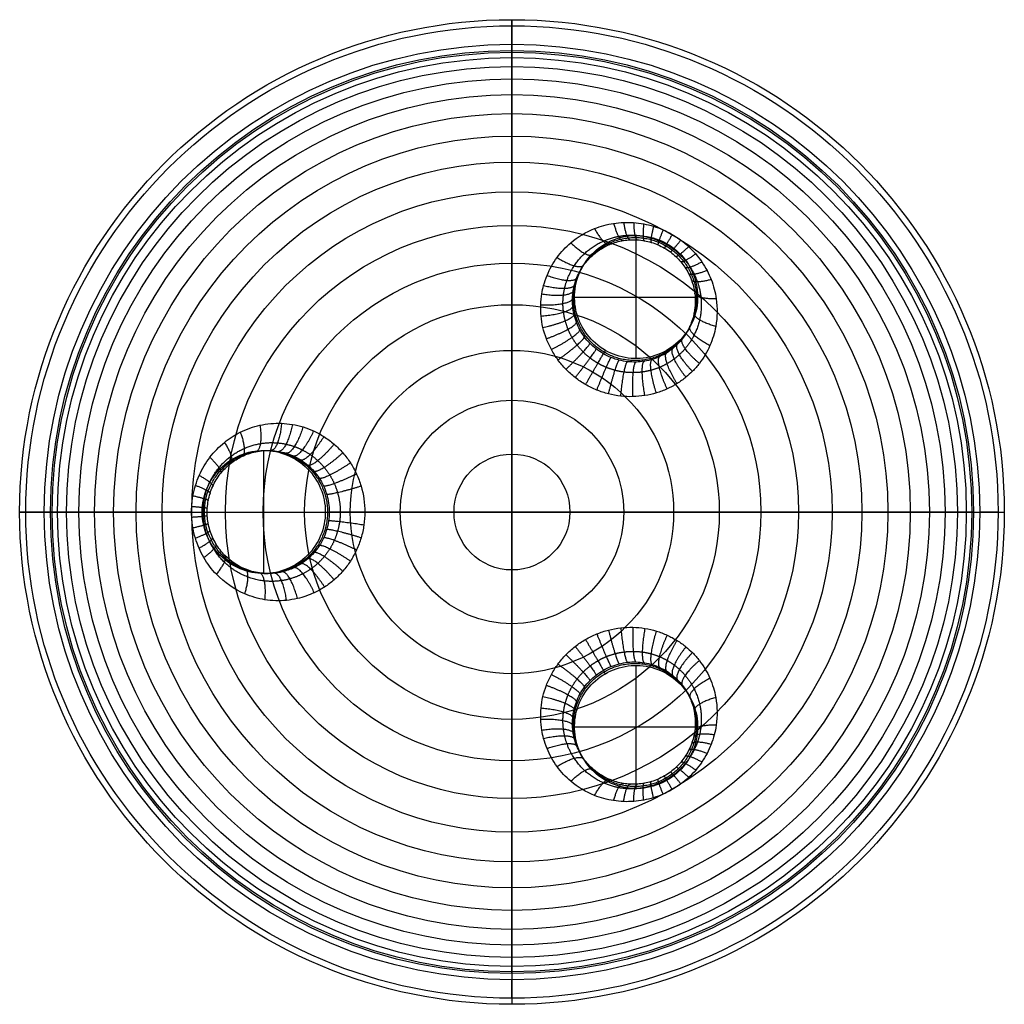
# Model space of a CAD drawing. Header units: millimetres. Extents: x 568 to 728, y -1879 to -1719.
import ezdxf

# ---------------------------------------------------------------- set-up
doc = ezdxf.new("R2010")
doc.units = ezdxf.units.MM
doc.header["$MEASUREMENT"] = 0
doc.layers.add('Default', color=7, linetype='Continuous', true_color=0x000000)

msp = doc.modelspace()

# ---------------------------------------------------------------- linework, layer by layer
at = {"layer": 'Default'}
for p, q in [((648.21, -1719.54, 105), (648.21, -1722.54, 105)), ((668.38, -1773.61), (668.38, -1753.6)), ((658.38, -1763.61), (678.38, -1763.61)), ((607.88, -1808.54), (607.88, -1788.54)), ((569.22, -1798.54, 105), (572.22, -1798.54, 105)), ((597.87, -1798.54), (617.88, -1798.54)), ((727.21, -1798.54, 105), (724.21, -1798.54, 105)), ((668.38, -1843.47), (668.38, -1823.47)), ((658.38, -1833.47), (678.38, -1833.47)), ((648.21, -1877.53, 105), (648.21, -1874.53, 105))]:
    msp.add_line(p, q, dxfattribs=at)
for centre, radius in [((648.21, -1798.54, 103.99), 80), ((648.21, -1798.54, 105), 79), ((648.21, -1798.54, 105), 76), ((648.21, -1798.54, 104.01), 75), ((648.21, -1798.54, 97.54), 74.7), ((648.21, -1798.54, 90.63), 73.83), ((648.21, -1798.54, 84.28), 72.38), ((648.21, -1798.54, 78.46), 70.37), ((648.21, -1798.54, 73.16), 67.82), ((648.21, -1798.54, 68.36), 64.73), ((648.21, -1798.54, 64.02), 61.08), ((648.21, -1798.54, 60.13), 56.85), ((648.21, -1798.54, 56.67), 52.02), ((648.21, -1798.54, 53.64), 46.56), ((648.21, -1798.54, 51.04), 40.45), ((648.21, -1798.54, 48.89), 33.69), ((648.21, -1798.54, 47.2), 26.27), ((648.21, -1798.54, 45.98), 18.17), ((648.21, -1798.54, 45.25), 9.42)]:
    msp.add_circle(centre, radius, dxfattribs=at)
at = {"layer": 'Default', "extrusion": (1, 4.59167e-13, 4.54747e-13)}
msp.add_arc((-1719.54, 104, 648.21), 1, 359.4459, 90, dxfattribs=at)
at = {"layer": 'Default', "extrusion": (1, 4.54803e-13, 4.1359e-25)}
msp.add_arc((-1722.54, 104, 648.21), 1, 90, 179.4298, dxfattribs=at)
at = {"layer": 'Default', "extrusion": (-4.59167e-13, 1, 4.54747e-13)}
msp.add_arc((-569.22, 104, -1798.54), 1, 359.4459, 90, dxfattribs=at)
at = {"layer": 'Default', "extrusion": (-4.54803e-13, 1, 4.1359e-25)}
msp.add_arc((-572.22, 104, -1798.54), 1, 90, 179.4298, dxfattribs=at)
at = {"layer": 'Default', "extrusion": (-4.54803e-13, 1, -4.91391e-25)}
msp.add_arc((-724.21, 104, -1798.54), 1, 0.5702, 90, dxfattribs=at)
at = {"layer": 'Default', "extrusion": (-4.59167e-13, 1, -4.54747e-13)}
msp.add_arc((-727.21, 104, -1798.54), 1, 90, 180.5541, dxfattribs=at)
at = {"layer": 'Default', "extrusion": (1, 4.54803e-13, -4.1359e-25)}
msp.add_arc((-1874.53, 104, 648.21), 1, 0.5702, 90, dxfattribs=at)
at = {"layer": 'Default', "extrusion": (1, 4.59167e-13, -4.54747e-13)}
msp.add_arc((-1877.53, 104, 648.21), 1, 90, 180.5541, dxfattribs=at)
at = {"layer": 'Default'}
for points in [[(648.21, -1798.54, 40), (648.21, -1719.16, 40), (648.21, -1718.54, 103.99)], [(673.38, -1754.94), (673.18, -1755.3, 23.22), (672.98, -1755.65, 46.44)], [(659.72, -1758.61), (659.54, -1758.92, 20.55), (659.36, -1759.23, 41.1)], [(677.04, -1768.61), (676.86, -1768.92, 20.55), (676.68, -1769.23, 41.1)], [(663.38, -1772.27), (663.22, -1772.55, 18.43), (663.06, -1772.82, 36.87)], [(607.88, -1788.54), (608.23, -1788.54, 20.55), (608.59, -1788.54, 41.1)], [(596.14, -1798.54, 50.88), (568.58, -1798.54, 66.39), (568.22, -1798.54, 103.99)], [(597.87, -1798.54), (598.28, -1798.54, 23.22), (598.69, -1798.54, 46.44)], [(617.88, -1798.54), (618.2, -1798.54, 18.43), (618.52, -1798.54, 36.87)], [(648.21, -1798.54, 40), (635.2, -1798.54, 40), (624.3, -1798.54, 41.72)], [(648.21, -1798.54, 40), (727.59, -1798.54, 40), (728.21, -1798.54, 103.99)], [(648.21, -1798.54, 40), (648.21, -1877.91, 40), (648.21, -1878.53, 103.99)], [(607.88, -1808.54), (608.23, -1808.54, 20.55), (608.59, -1808.54, 41.1)], [(663.38, -1824.81), (663.22, -1824.53, 18.43), (663.06, -1824.25, 36.87)], [(677.04, -1828.47), (676.86, -1828.16, 20.55), (676.68, -1827.85, 41.1)], [(659.72, -1838.47), (659.54, -1838.16, 20.55), (659.36, -1837.85, 41.1)], [(673.38, -1842.13), (673.18, -1841.78, 23.22), (672.98, -1841.43, 46.44)]]:
    msp.add_open_spline(points, degree=2, dxfattribs=at)
for points, knots in [([(648.21, -1723.54, 104.01), (648.21, -1723.57, 101.85), (648.21, -1723.76, 97.37), (648.21, -1724.58, 90.76), (648.21, -1726.02, 84.36), (648.21, -1728.02, 78.5), (648.21, -1730.58, 73.15), (648.21, -1733.7, 68.3), (648.21, -1737.39, 63.92), (648.21, -1741.67, 60), (648.21, -1746.54, 56.52), (648.21, -1752.05, 53.48), (648.21, -1758.19, 50.88), (648.21, -1764.99, 48.74), (648.21, -1772.44, 47.07), (648.21, -1780.55, 45.87), (648.21, -1789.33, 45.15), (648.21, -1795.4, 45), (648.21, -1798.54, 45)], [2135.900368, 2135.900368, 2135.900368, 2135.900368, 2142.380263, 2149.344926, 2155.865469, 2162.020502, 2167.902267, 2173.620774, 2179.294677, 2185.046275, 2190.993499, 2197.239954, 2203.876212, 2210.974008, 2218.592617, 2226.777748, 2235.566446, 2244.987856, 2244.987856, 2244.987856, 2244.987856]), ([(660.17, -1777.83, 41.72), (660.76, -1778.17, 41.72), (661.98, -1778.76, 41.74), (663.9, -1779.4, 41.85), (665.88, -1779.76, 42.03), (667.86, -1779.84, 42.27), (669.81, -1779.66, 42.57), (671.68, -1779.23, 42.93), (673.43, -1778.57, 43.34), (675.05, -1777.7, 43.78), (676.41, -1776.73, 44.24), (677.63, -1775.62, 44.71), (679.06, -1773.99, 45.37), (680.49, -1771.58, 46.27), (681.57, -1768.02, 47.5), (681.63, -1764.32, 48.67), (680.83, -1761.27, 49.51), (679.93, -1759.29, 50), (679.09, -1757.89, 50.31), (678.09, -1756.58, 50.56), (676.94, -1755.39, 50.75), (675.66, -1754.33, 50.86), (674.27, -1753.41, 50.9), (672.78, -1752.66, 50.86), (671.22, -1752.09, 50.75), (669.61, -1751.69, 50.56), (667.98, -1751.48, 50.31), (666.34, -1751.45, 50), (664.18, -1751.66, 49.51), (661.14, -1752.49, 48.67), (657.96, -1754.39, 47.5), (655.42, -1757.11, 46.27), (654.05, -1759.55, 45.37), (653.35, -1761.61, 44.71), (653.01, -1763.21, 44.24), (652.84, -1764.88, 43.78), (652.9, -1766.71, 43.34), (653.2, -1768.56, 42.93), (653.76, -1770.4, 42.57), (654.58, -1772.17, 42.27), (655.64, -1773.85, 42.03), (656.95, -1775.38, 41.85), (658.46, -1776.73, 41.74), (659.58, -1777.49, 41.72), (660.17, -1777.83, 41.72)], [0, 0, 0, 0, 2.101595, 4.19277, 6.279356, 8.356213, 10.409306, 12.444098, 14.456292, 16.434567, 18.38658, 19.931833, 21.835998, 25.568014, 29.231356, 34.237049, 37.756615, 39.51002, 41.256257, 43.004503, 44.748176, 46.486094, 48.229836, 49.973578, 51.711495, 53.455168, 55.203415, 56.949651, 58.703057, 62.222622, 67.228315, 70.891657, 74.623674, 76.527838, 78.073091, 80.025104, 82.003379, 84.015573, 86.050365, 88.103458, 90.180315, 92.2669, 94.358075, 96.459671, 96.459671, 96.459671, 96.459671]), ([(663.38, -1772.27), (664.52, -1772.92), (665.77, -1773.35), (668.38, -1773.69), (669.7, -1773.61), (672.24, -1772.93), (673.43, -1772.34), (675.51, -1770.74), (676.39, -1769.74), (677.04, -1768.61), (677.7, -1767.47), (678.13, -1766.21), (678.47, -1763.61), (678.38, -1762.29), (677.7, -1759.75), (677.12, -1758.56), (675.52, -1756.47), (674.52, -1755.6), (673.38, -1754.94), (672.25, -1754.29), (670.99, -1753.86), (668.39, -1753.52), (667.06, -1753.61), (664.53, -1754.29), (663.34, -1754.87), (661.25, -1756.47), (660.38, -1757.47), (659.72, -1758.61), (659.06, -1759.74), (658.64, -1761), (658.3, -1763.6), (658.38, -1764.93), (659.06, -1767.46), (659.65, -1768.65), (661.25, -1770.74), (662.24, -1771.61), (663.38, -1772.27)], [0, 0, 0, 0, 3.952616, 3.952616, 7.905222, 7.905222, 11.857763, 11.857763, 15.810295, 15.810295, 15.810295, 19.762827, 19.762827, 23.715369, 23.715369, 27.667975, 27.667975, 31.62059, 31.62059, 31.62059, 35.573206, 35.573206, 39.525812, 39.525812, 43.478354, 43.478354, 47.430885, 47.430885, 47.430885, 51.383417, 51.383417, 55.335959, 55.335959, 59.288565, 59.288565, 63.24118, 63.24118, 63.24118, 63.24118]), ([(663.06, -1772.82, 36.87), (663.46, -1773.06, 36.87), (664.3, -1773.47, 36.89), (665.63, -1773.9, 37), (667, -1774.14, 37.18), (668.37, -1774.2, 37.43), (669.72, -1774.07, 37.74), (671.02, -1773.76, 38.1), (672.24, -1773.3, 38.52), (673.37, -1772.69, 38.98), (674.33, -1772, 39.45), (675.18, -1771.23, 39.94), (676.19, -1770.09, 40.62), (677.21, -1768.4, 41.57), (678, -1765.9, 42.86), (678.08, -1763.29, 44.09), (677.54, -1761.15, 44.98), (676.92, -1759.75, 45.5), (676.34, -1758.77, 45.83), (675.65, -1757.85, 46.1), (674.85, -1757.01, 46.29), (673.96, -1756.27, 46.41), (672.99, -1755.63, 46.45), (671.95, -1755.1, 46.41), (670.86, -1754.7, 46.29), (669.74, -1754.43, 46.1), (668.59, -1754.29, 45.83), (667.45, -1754.28, 45.5), (665.93, -1754.45, 44.98), (663.81, -1755.05, 44.09), (661.59, -1756.42, 42.86), (659.82, -1758.35, 41.57), (658.86, -1760.08, 40.62), (658.38, -1761.53, 39.94), (658.14, -1762.66, 39.45), (658.02, -1763.83, 38.98), (658.06, -1765.11, 38.52), (658.27, -1766.4, 38.1), (658.65, -1767.68, 37.74), (659.21, -1768.91, 37.43), (659.95, -1770.07, 37.18), (660.84, -1771.14, 37), (661.88, -1772.07, 36.89), (662.65, -1772.59, 36.87), (663.06, -1772.82, 36.87)], [0, 0, 0, 0, 2.101595, 4.19277, 6.279356, 8.356213, 10.409306, 12.444098, 14.456292, 16.434567, 18.38658, 19.931833, 21.835998, 25.568014, 29.231356, 34.237049, 37.756615, 39.51002, 41.256257, 43.004503, 44.748176, 46.486094, 48.229836, 49.973578, 51.711495, 53.455168, 55.203415, 56.949651, 58.703057, 62.222622, 67.228315, 70.891657, 74.623674, 76.527838, 78.073091, 80.025104, 82.003379, 84.015573, 86.050365, 88.103458, 90.180315, 92.2669, 94.358075, 96.459671, 96.459671, 96.459671, 96.459671]), ([(624.3, -1798.54, 41.72), (624.3, -1797.12, 41.72), (623.99, -1794.99, 41.8), (623, -1792.35, 42.06), (621.99, -1790.53, 42.32), (620.76, -1788.9, 42.65), (619.31, -1787.46, 43.05), (617.71, -1786.27, 43.51), (616, -1785.34, 44), (614.28, -1784.69, 44.52), (612.53, -1784.27, 45.06), (610.17, -1784.03, 45.8), (607.27, -1784.29, 46.76), (604.11, -1785.41, 47.86), (601.34, -1787.19, 48.86), (599.04, -1789.55, 49.74), (597.57, -1792.03, 50.31), (596.76, -1794.2, 50.63), (596.34, -1795.89, 50.8), (596.13, -1797.62, 50.89), (596.13, -1799.37, 50.89), (596.33, -1801.11, 50.81), (596.73, -1802.8, 50.64), (597.33, -1804.43, 50.41), (598.37, -1806.48, 50), (600.57, -1809.38, 49.15), (604.04, -1811.77, 47.87), (608.07, -1812.94, 46.49), (611, -1813.03, 45.54), (613.7, -1812.58, 44.69), (615.8, -1811.86, 44.06), (617.78, -1810.76, 43.49), (619.34, -1809.59, 43.05), (620.76, -1808.18, 42.65), (621.99, -1806.54, 42.32), (623, -1804.72, 42.06), (623.74, -1802.75, 41.86), (624.2, -1800.67, 41.75), (624.3, -1799.25, 41.72), (624.3, -1798.54, 41.72)], [0, 0, 0, 0, 4.401907, 6.592316, 8.768252, 10.919181, 13.051705, 15.285621, 17.358344, 19.358453, 21.33085, 23.301697, 27.227028, 31.033042, 34.413598, 38.108257, 41.780042, 43.616142, 45.443414, 47.269332, 49.103209, 50.929398, 52.756309, 54.592314, 56.425413, 60.110386, 66.325299, 70.151922, 74.057393, 76.049214, 79.241486, 81.30762, 83.407931, 85.540168, 87.691115, 89.867388, 92.058135, 94.253328, 96.459679, 96.459679, 96.459679, 96.459679]), ([(617.88, -1798.54), (617.88, -1797.23), (617.62, -1795.92), (616.61, -1793.5), (615.88, -1792.4), (614.02, -1790.54), (612.92, -1789.8), (610.49, -1788.8), (609.19, -1788.54), (607.88, -1788.54), (606.56, -1788.54), (605.26, -1788.8), (602.84, -1789.8), (601.73, -1790.54), (599.88, -1792.4), (599.14, -1793.5), (598.13, -1795.92), (597.87, -1797.23), (597.87, -1798.54), (597.87, -1799.85), (598.13, -1801.15), (599.14, -1803.58), (599.88, -1804.68), (601.73, -1806.54), (602.84, -1807.28), (605.26, -1808.28), (606.56, -1808.54), (607.88, -1808.54), (609.19, -1808.54), (610.49, -1808.28), (612.92, -1807.28), (614.02, -1806.54), (615.88, -1804.68), (616.61, -1803.58), (617.62, -1801.15), (617.88, -1799.85), (617.88, -1798.54)], [0, 0, 0, 0, 3.952616, 3.952616, 7.905222, 7.905222, 11.857763, 11.857763, 15.810295, 15.810295, 15.810295, 19.762827, 19.762827, 23.715368, 23.715368, 27.667974, 27.667974, 31.62059, 31.62059, 31.62059, 35.573205, 35.573205, 39.525811, 39.525811, 43.478353, 43.478353, 47.430885, 47.430885, 47.430885, 51.383417, 51.383417, 55.335958, 55.335958, 59.288564, 59.288564, 63.24118, 63.24118, 63.24118, 63.24118]), ([(618.52, -1798.54, 36.87), (618.52, -1797.56, 36.87), (618.31, -1796.1, 36.95), (617.61, -1794.28, 37.21), (616.91, -1793.02, 37.48), (616.05, -1791.89, 37.82), (615.04, -1790.89, 38.23), (613.92, -1790.06, 38.7), (612.72, -1789.41, 39.21), (611.51, -1788.95, 39.74), (610.28, -1788.66, 40.3), (608.63, -1788.48, 41.08), (606.58, -1788.64, 42.08), (604.35, -1789.4, 43.23), (602.38, -1790.63, 44.29), (600.75, -1792.27, 45.22), (599.7, -1794, 45.83), (599.13, -1795.51, 46.17), (598.83, -1796.69, 46.35), (598.68, -1797.9, 46.44), (598.68, -1799.12, 46.44), (598.82, -1800.33, 46.36), (599.11, -1801.51, 46.18), (599.53, -1802.65, 45.93), (600.27, -1804.08, 45.5), (601.84, -1806.1, 44.59), (604.3, -1807.75, 43.25), (607.14, -1808.53, 41.8), (609.21, -1808.58, 40.8), (611.11, -1808.26, 39.92), (612.58, -1807.75, 39.27), (613.97, -1806.98, 38.68), (615.06, -1806.17, 38.22), (616.05, -1805.19, 37.82), (616.91, -1804.06, 37.48), (617.61, -1802.8, 37.21), (618.13, -1801.44, 37.02), (618.45, -1800.01, 36.9), (618.52, -1799.03, 36.87), (618.52, -1798.54, 36.87)], [0, 0, 0, 0, 4.401907, 6.592316, 8.768252, 10.919181, 13.051705, 15.285621, 17.358344, 19.358453, 21.33085, 23.301697, 27.227028, 31.033042, 34.413598, 38.108257, 41.780042, 43.616142, 45.443414, 47.269332, 49.103209, 50.929398, 52.756309, 54.592314, 56.425413, 60.110386, 66.325299, 70.151922, 74.057393, 76.049214, 79.241486, 81.30762, 83.407931, 85.540168, 87.691115, 89.867388, 92.058135, 94.253328, 96.459679, 96.459679, 96.459679, 96.459679]), ([(573.22, -1798.54, 104.01), (573.24, -1798.54, 101.85), (573.43, -1798.54, 97.37), (574.25, -1798.54, 90.76), (575.69, -1798.54, 84.36), (577.7, -1798.54, 78.5), (580.26, -1798.54, 73.15), (583.38, -1798.54, 68.3), (587.07, -1798.54, 63.92), (591.34, -1798.54, 60), (596.22, -1798.54, 56.52), (601.72, -1798.54, 53.48), (607.87, -1798.54, 50.88), (614.66, -1798.54, 48.74), (622.12, -1798.54, 47.07), (630.23, -1798.54, 45.87), (639, -1798.54, 45.15), (645.07, -1798.54, 45), (648.21, -1798.54, 45)], [2135.900368, 2135.900368, 2135.900368, 2135.900368, 2142.380263, 2149.344926, 2155.865469, 2162.020502, 2167.902267, 2173.620774, 2179.294677, 2185.046275, 2190.993499, 2197.239954, 2203.876212, 2210.974008, 2218.592617, 2226.777748, 2235.566446, 2244.987856, 2244.987856, 2244.987856, 2244.987856]), ([(723.21, -1798.54, 104.01), (723.19, -1798.54, 101.85), (722.99, -1798.54, 97.37), (722.17, -1798.54, 90.76), (720.73, -1798.54, 84.36), (718.73, -1798.54, 78.5), (716.17, -1798.54, 73.15), (713.05, -1798.54, 68.3), (709.36, -1798.54, 63.92), (705.08, -1798.54, 60), (700.21, -1798.54, 56.52), (694.7, -1798.54, 53.48), (688.56, -1798.54, 50.88), (681.77, -1798.54, 48.74), (674.31, -1798.54, 47.07), (666.2, -1798.54, 45.87), (657.42, -1798.54, 45.15), (651.35, -1798.54, 45), (648.21, -1798.54, 45)], [2135.900368, 2135.900368, 2135.900368, 2135.900368, 2142.380263, 2149.344926, 2155.865469, 2162.020502, 2167.902267, 2173.620774, 2179.294677, 2185.046275, 2190.993499, 2197.239954, 2203.876212, 2210.974008, 2218.592617, 2226.777748, 2235.566446, 2244.987856, 2244.987856, 2244.987856, 2244.987856]), ([(648.21, -1873.53, 104.01), (648.21, -1873.51, 101.85), (648.21, -1873.32, 97.37), (648.21, -1872.5, 90.76), (648.21, -1871.06, 84.36), (648.21, -1869.06, 78.5), (648.21, -1866.5, 73.15), (648.21, -1863.37, 68.3), (648.21, -1859.68, 63.92), (648.21, -1855.41, 60), (648.21, -1850.53, 56.52), (648.21, -1845.03, 53.48), (648.21, -1838.89, 50.88), (648.21, -1832.09, 48.74), (648.21, -1824.64, 47.07), (648.21, -1816.52, 45.87), (648.21, -1807.75, 45.15), (648.21, -1801.68, 45), (648.21, -1798.54, 45)], [2135.900368, 2135.900368, 2135.900368, 2135.900368, 2142.380263, 2149.344926, 2155.865469, 2162.020502, 2167.902267, 2173.620774, 2179.294677, 2185.046275, 2190.993499, 2197.239954, 2203.876212, 2210.974008, 2218.592617, 2226.777748, 2235.566446, 2244.987856, 2244.987856, 2244.987856, 2244.987856]), ([(660.17, -1819.25, 41.72), (659.58, -1819.59, 41.72), (658.46, -1820.34, 41.74), (656.95, -1821.7, 41.85), (655.64, -1823.23, 42.03), (654.58, -1824.9, 42.27), (653.76, -1826.68, 42.57), (653.2, -1828.51, 42.93), (652.9, -1830.36, 43.34), (652.84, -1832.2, 43.78), (653.01, -1833.86, 44.24), (653.35, -1835.47, 44.71), (654.05, -1837.52, 45.37), (655.42, -1839.97, 46.27), (657.96, -1842.69, 47.5), (661.14, -1844.59, 48.67), (664.18, -1845.42, 49.51), (666.34, -1845.63, 50), (667.98, -1845.6, 50.31), (669.61, -1845.39, 50.56), (671.22, -1844.99, 50.75), (672.78, -1844.41, 50.86), (674.27, -1843.66, 50.9), (675.66, -1842.75, 50.86), (676.94, -1841.69, 50.75), (678.09, -1840.5, 50.56), (679.09, -1839.19, 50.31), (679.93, -1837.78, 50), (680.6, -1836.3, 49.63), (681.1, -1834.77, 49.22), (681.63, -1832.22, 48.5), (681.57, -1829.06, 47.5), (680.49, -1825.49, 46.27), (679.06, -1823.08, 45.37), (677.63, -1821.45, 44.71), (676.41, -1820.35, 44.24), (675.05, -1819.38, 43.78), (673.43, -1818.51, 43.34), (671.68, -1817.85, 42.93), (669.81, -1817.41, 42.57), (667.86, -1817.23, 42.27), (665.88, -1817.32, 42.03), (663.9, -1817.68, 41.85), (661.98, -1818.31, 41.74), (660.76, -1818.91, 41.72), (660.17, -1819.25, 41.72)], [0, 0, 0, 0, 2.101595, 4.19277, 6.279356, 8.356213, 10.409306, 12.444098, 14.456292, 16.434567, 18.38658, 19.931833, 21.835998, 25.568014, 29.231357, 34.237049, 37.756615, 39.51002, 41.256257, 43.004503, 44.748176, 46.486094, 48.229836, 49.973578, 51.711496, 53.455168, 55.203415, 56.949651, 58.703057, 60.461685, 62.222622, 67.228315, 70.891657, 74.623674, 76.527838, 78.073091, 80.025104, 82.00338, 84.015573, 86.050365, 88.103458, 90.180315, 92.266901, 94.358076, 96.459671, 96.459671, 96.459671, 96.459671]), ([(663.06, -1824.25, 36.87), (662.65, -1824.49, 36.87), (661.88, -1825.01, 36.89), (660.84, -1825.94, 37), (659.95, -1827, 37.18), (659.21, -1828.17, 37.43), (658.65, -1829.4, 37.74), (658.27, -1830.68, 38.1), (658.06, -1831.97, 38.52), (658.02, -1833.25, 38.98), (658.14, -1834.42, 39.45), (658.38, -1835.55, 39.94), (658.86, -1836.99, 40.62), (659.82, -1838.72, 41.57), (661.59, -1840.66, 42.86), (663.81, -1842.02, 44.09), (665.93, -1842.63, 44.98), (667.45, -1842.79, 45.5), (668.59, -1842.78, 45.83), (669.74, -1842.64, 46.1), (670.86, -1842.37, 46.29), (671.95, -1841.97, 46.41), (672.99, -1841.45, 46.45), (673.96, -1840.81, 46.41), (674.85, -1840.07, 46.29), (675.65, -1839.23, 46.1), (676.34, -1838.31, 45.83), (676.92, -1837.32, 45.5), (677.38, -1836.28, 45.11), (677.72, -1835.2, 44.68), (678.07, -1833.41, 43.91), (678, -1831.18, 42.86), (677.21, -1828.68, 41.57), (676.19, -1826.99, 40.62), (675.18, -1825.85, 39.94), (674.33, -1825.07, 39.45), (673.37, -1824.39, 38.98), (672.24, -1823.78, 38.52), (671.02, -1823.32, 38.1), (669.72, -1823.01, 37.74), (668.37, -1822.88, 37.43), (667, -1822.93, 37.18), (665.63, -1823.18, 37), (664.3, -1823.61, 36.89), (663.46, -1824.02, 36.87), (663.06, -1824.25, 36.87)], [0, 0, 0, 0, 2.101595, 4.19277, 6.279356, 8.356213, 10.409306, 12.444098, 14.456292, 16.434567, 18.38658, 19.931833, 21.835998, 25.568014, 29.231357, 34.237049, 37.756615, 39.51002, 41.256257, 43.004503, 44.748176, 46.486094, 48.229836, 49.973578, 51.711496, 53.455168, 55.203415, 56.949651, 58.703057, 60.461685, 62.222622, 67.228315, 70.891657, 74.623674, 76.527838, 78.073091, 80.025104, 82.00338, 84.015573, 86.050365, 88.103458, 90.180315, 92.266901, 94.358076, 96.459671, 96.459671, 96.459671, 96.459671]), ([(663.38, -1824.81), (662.24, -1825.47), (661.25, -1826.34), (659.65, -1828.43), (659.06, -1829.61), (658.38, -1832.15), (658.3, -1833.47), (658.64, -1836.08), (659.06, -1837.33), (659.72, -1838.47), (660.38, -1839.61), (661.25, -1840.61), (663.34, -1842.21), (664.53, -1842.79), (667.06, -1843.47), (668.39, -1843.56), (670.99, -1843.22), (672.25, -1842.79), (673.38, -1842.13), (674.52, -1841.48), (675.52, -1840.6), (677.12, -1838.52), (677.7, -1837.33), (678.38, -1834.79), (678.47, -1833.47), (678.13, -1830.86), (677.7, -1829.61), (677.04, -1828.47), (676.39, -1827.33), (675.51, -1826.34), (673.43, -1824.74), (672.24, -1824.15), (669.7, -1823.47), (668.38, -1823.38), (665.77, -1823.73), (664.52, -1824.15), (663.38, -1824.81)], [0, 0, 0, 0, 3.952616, 3.952616, 7.905222, 7.905222, 11.857763, 11.857763, 15.810295, 15.810295, 15.810295, 19.762827, 19.762827, 23.715369, 23.715369, 27.667975, 27.667975, 31.62059, 31.62059, 31.62059, 35.573206, 35.573206, 39.525812, 39.525812, 43.478354, 43.478354, 47.430885, 47.430885, 47.430885, 51.383417, 51.383417, 55.335959, 55.335959, 59.288565, 59.288565, 63.24118, 63.24118, 63.24118, 63.24118])]:
    msp.add_open_spline(points, degree=3, knots=knots, dxfattribs=at)
for points, weights in [([(664.73, -1751.63, 49.63), (665.54, -1754.6, 48.34), (666.32, -1754.43, 45.1)], [1, 0.831944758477, 1]), ([(666.35, -1751.48, 49.99), (666.78, -1754.39, 48.65), (667.45, -1754.31, 45.49)], [1, 0.839799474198, 1]), ([(667.98, -1751.51, 50.3), (668.04, -1754.33, 48.92), (668.59, -1754.32, 45.82)], [1, 0.846439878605, 1]), ([(669.61, -1751.72, 50.55), (669.32, -1754.43, 49.13), (669.73, -1754.46, 46.08)], [1, 0.851769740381, 1]), ([(661.63, -1752.48, 48.77), (663.23, -1755.47, 47.63), (664.15, -1755.04, 44.19)], [1, 0.813199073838, 1]), ([(671.21, -1752.12, 50.73), (670.57, -1754.7, 49.29), (670.86, -1754.73, 46.28)], [1, 0.855655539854, 1]), ([(672.77, -1752.69, 50.85), (671.79, -1755.12, 49.39), (671.94, -1755.12, 46.4)], [1, 0.858017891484, 1]), ([(674.25, -1753.44, 50.88), (672.95, -1755.69, 49.42), (672.98, -1755.65, 46.44)], [1, 0.858815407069, 1]), ([(657.77, -1754.78, 47.36), (660.53, -1757.53, 46.5), (661.46, -1756.7, 42.71)], [1, 0.781873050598, 1]), ([(675.64, -1754.35, 50.85), (674.03, -1756.41, 49.39), (673.95, -1756.28, 46.4)], [1, 0.858017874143, 1]), ([(676.92, -1755.41, 50.73), (675, -1757.25, 49.29), (674.83, -1757.02, 46.28)], [1, 0.855655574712, 1]), ([(678.06, -1756.6, 50.55), (675.86, -1758.21, 49.13), (675.63, -1757.86, 46.08)], [1, 0.851769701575, 1]), ([(655.54, -1757.17, 46.28), (659.12, -1759.5, 45.67), (659.9, -1758.4, 41.58)], [1, 0.75743094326, 1]), ([(679.06, -1757.91, 50.3), (676.58, -1759.26, 48.92), (676.32, -1758.78, 45.82)], [1, 0.846439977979, 1]), ([(679.9, -1759.3, 49.99), (677.16, -1760.38, 48.65), (676.9, -1759.76, 45.49)], [1, 0.839799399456, 1]), ([(653.9, -1760.09, 45.2), (658.23, -1761.74, 44.89), (658.76, -1760.46, 40.45)], [1, 0.732910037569, 1]), ([(680.57, -1760.78, 49.63), (677.6, -1761.56, 48.34), (677.36, -1760.8, 45.1)], [1, 0.831944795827, 1]), ([(653.05, -1763.1, 44.27), (657.92, -1763.88, 44.24), (658.17, -1762.57, 39.49)], [1, 0.711841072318, 1]), ([(653.35, -1761.72, 44.68), (658, -1762.92, 44.52), (658.38, -1761.61, 39.91)], [1, 0.721017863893, 1]), ([(681.4, -1763.89, 48.77), (678.01, -1764, 47.63), (677.91, -1762.99, 44.19)], [1, 0.81319898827, 1]), ([(652.88, -1764.88, 43.79), (657.96, -1765.09, 43.92), (658.05, -1763.82, 38.99)], [1, 0.701001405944, 1]), ([(652.94, -1766.7, 43.35), (658.14, -1766.28, 43.63), (658.09, -1765.1, 38.53)], [1, 0.691018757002, 1]), ([(681.33, -1768.38, 47.36), (677.57, -1767.37, 46.5), (677.83, -1766.15, 42.71)], [1, 0.781873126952, 1]), ([(653.24, -1768.55, 42.94), (658.47, -1767.44, 43.37), (658.3, -1766.39, 38.11)], [1, 0.682036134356, 1]), ([(653.8, -1770.38, 42.58), (658.94, -1768.56, 43.14), (658.68, -1767.66, 37.75)], [1, 0.674258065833, 1]), ([(654.61, -1772.15, 42.28), (659.53, -1769.61, 42.96), (659.24, -1768.89, 37.44)], [1, 0.667808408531, 1]), ([(680.37, -1771.51, 46.28), (676.57, -1769.58, 45.67), (677.13, -1768.35, 41.58)], [1, 0.757430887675, 1]), ([(655.68, -1773.82, 42.04), (660.25, -1770.59, 42.81), (659.97, -1770.05, 37.19)], [1, 0.662743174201, 1]), ([(656.98, -1775.35, 41.86), (661.07, -1771.47, 42.7), (660.86, -1771.11, 37.01)], [1, 0.659129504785, 1]), ([(678.66, -1774.39, 45.2), (675.08, -1771.46, 44.89), (675.92, -1770.37, 40.45)], [1, 0.732910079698, 1]), ([(658.48, -1776.69, 41.76), (662, -1772.25, 42.64), (661.9, -1772.04, 36.91)], [1, 0.656969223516, 1]), ([(675.03, -1777.67, 43.79), (672.31, -1773.37, 43.92), (673.36, -1772.66, 38.99)], [1, 0.701001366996, 1]), ([(676.49, -1776.63, 44.27), (673.37, -1772.8, 44.24), (674.38, -1771.93, 39.49)], [1, 0.711841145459, 1]), ([(677.53, -1775.68, 44.68), (674.17, -1772.25, 44.52), (675.11, -1771.27, 39.91)], [1, 0.721017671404, 1]), ([(660.17, -1777.83, 41.72), (663.01, -1772.91, 42.62), (663.06, -1772.82, 36.87)], [1, 0.656247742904, 1]), ([(662, -1778.72, 41.76), (664.09, -1773.45, 42.64), (664.32, -1773.44, 36.91)], [1, 0.656969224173, 1]), ([(663.91, -1779.35, 41.86), (665.23, -1773.86, 42.7), (665.64, -1773.87, 37.01)], [1, 0.659129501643, 1]), ([(665.89, -1779.71, 42.04), (666.4, -1774.14, 42.81), (667, -1774.11, 37.19)], [1, 0.662743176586, 1]), ([(667.87, -1779.8, 42.28), (667.61, -1774.27, 42.96), (668.37, -1774.17, 37.44)], [1, 0.667808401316, 1]), ([(669.81, -1779.62, 42.58), (668.81, -1774.26, 43.14), (669.72, -1774.04, 37.75)], [1, 0.674258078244, 1]), ([(671.67, -1779.19, 42.94), (670.01, -1774.11, 43.37), (671.01, -1773.73, 38.11)], [1, 0.682036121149, 1]), ([(673.42, -1778.53, 43.35), (671.19, -1773.81, 43.63), (672.24, -1773.27, 38.53)], [1, 0.691018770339, 1]), ([(607.26, -1784.44, 46.77), (607.86, -1788.49, 46.04), (606.57, -1788.75, 42.09)], [1, 0.768541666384, 1]), ([(610.76, -1784.13, 45.62), (610.42, -1788.61, 45.18), (609.04, -1788.55, 40.89)], [1, 0.742399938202, 1]), ([(612.52, -1784.31, 45.06), (611.64, -1788.91, 44.79), (610.28, -1788.68, 40.31)], [1, 0.729701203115, 1]), ([(614.26, -1784.72, 44.53), (612.8, -1789.35, 44.41), (611.5, -1788.98, 39.75)], [1, 0.717557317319, 1]), ([(615.97, -1785.37, 44.02), (613.9, -1789.94, 44.07), (612.7, -1789.43, 39.22)], [1, 0.706017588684, 1]), ([(604.05, -1785.58, 47.89), (605.38, -1789.04, 46.91), (604.3, -1789.52, 43.26)], [1, 0.793582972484, 1]), ([(617.64, -1786.28, 43.53), (614.93, -1790.68, 43.75), (613.87, -1790.07, 38.72)], [1, 0.695071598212, 1]), ([(601.49, -1787.23, 48.82), (603.3, -1790.07, 47.67), (602.49, -1790.66, 44.24)], [1, 0.814219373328, 1]), ([(619.31, -1787.52, 43.06), (615.91, -1791.6, 43.44), (615.04, -1790.93, 38.24)], [1, 0.68461722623, 1]), ([(599.13, -1789.65, 49.7), (601.33, -1791.76, 48.41), (600.82, -1792.34, 45.18)], [1, 0.833608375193, 1]), ([(620.72, -1788.93, 42.67), (616.72, -1792.59, 43.2), (616.03, -1791.91, 37.83)], [1, 0.676079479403, 1]), ([(621.95, -1790.56, 42.33), (617.39, -1793.66, 42.99), (616.88, -1793.04, 37.5)], [1, 0.66898821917, 1]), ([(597.39, -1792.59, 50.38), (599.83, -1793.95, 48.99), (599.58, -1794.39, 45.91)], [1, 0.848181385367, 1]), ([(622.95, -1792.37, 42.07), (617.92, -1794.81, 42.83), (617.58, -1794.29, 37.23)], [1, 0.663412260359, 1]), ([(596.79, -1794.21, 50.62), (599.31, -1795.18, 49.19), (599.15, -1795.52, 46.16)], [1, 0.853300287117, 1]), ([(623.69, -1794.34, 41.88), (618.31, -1796.02, 42.71), (618.1, -1795.65, 37.03)], [1, 0.659425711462, 1]), ([(596.38, -1795.89, 50.79), (598.95, -1796.48, 49.34), (598.86, -1796.69, 46.34)], [1, 0.856785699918, 1]), ([(596.17, -1797.62, 50.87), (598.76, -1797.83, 49.41), (598.71, -1797.9, 46.43)], [1, 0.858572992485, 1]), ([(596.16, -1799.37, 50.87), (598.76, -1799.19, 49.41), (598.7, -1799.12, 46.43)], [1, 0.858615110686, 1]), ([(624.3, -1798.54, 41.72), (618.62, -1798.54, 42.62), (618.52, -1798.54, 36.87)], [1, 0.656247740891, 1]), ([(596.36, -1801.1, 50.79), (598.93, -1800.53, 49.34), (598.84, -1800.33, 46.34)], [1, 0.856909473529, 1]), ([(596.76, -1802.79, 50.63), (599.29, -1801.83, 49.2), (599.13, -1801.5, 46.17)], [1, 0.853504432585, 1]), ([(623.69, -1802.74, 41.88), (618.31, -1801.05, 42.71), (618.1, -1801.43, 37.03)], [1, 0.659425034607, 1]), ([(624.15, -1800.67, 41.76), (618.54, -1799.81, 42.64), (618.41, -1800, 36.91)], [1, 0.657043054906, 1]), ([(597.36, -1804.41, 50.4), (599.8, -1803.07, 49), (599.56, -1802.64, 45.92)], [1, 0.848459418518, 1]), ([(622.95, -1804.7, 42.07), (617.92, -1802.26, 42.83), (617.58, -1802.79, 37.22)], [1, 0.663412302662, 1]), ([(598.14, -1805.94, 50.09), (600.48, -1804.22, 48.74), (600.11, -1803.7, 45.59)], [1, 0.841923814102, 1]), ([(621.95, -1806.52, 42.33), (617.39, -1803.42, 42.99), (616.88, -1804.04, 37.5)], [1, 0.668989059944, 1]), ([(600.19, -1808.66, 49.3), (602.22, -1806.19, 48.07), (601.56, -1805.59, 44.76)], [1, 0.824880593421, 1]), ([(619.31, -1809.56, 43.06), (615.91, -1805.47, 43.44), (615.04, -1806.15, 38.24)], [1, 0.684617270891, 1]), ([(620.72, -1808.15, 42.67), (616.72, -1804.49, 43.2), (616.03, -1805.17, 37.83)], [1, 0.6760807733, 1]), ([(604.78, -1811.84, 47.63), (605.95, -1808.23, 46.7), (604.82, -1807.79, 42.99)], [1, 0.787786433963, 1]), ([(616.08, -1811.65, 43.98), (613.97, -1807.09, 44.04), (612.78, -1807.61, 39.19)], [1, 0.705242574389, 1]), ([(617.75, -1810.73, 43.5), (614.99, -1806.35, 43.73), (613.94, -1806.96, 38.69)], [1, 0.694405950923, 1]), ([(608.07, -1812.79, 46.5), (608.47, -1808.62, 45.84), (607.14, -1808.43, 41.81)], [1, 0.762383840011, 1]), ([(611.57, -1812.89, 45.36), (610.98, -1808.35, 45), (609.61, -1808.49, 40.62)], [1, 0.736547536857, 1]), ([(613.34, -1812.6, 44.81), (612.19, -1807.98, 44.61), (610.85, -1808.28, 40.04)], [1, 0.723952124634, 1]), ([(665.89, -1817.36, 42.04), (666.4, -1822.94, 42.81), (667, -1822.96, 37.19)], [1, 0.662743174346, 1]), ([(667.87, -1817.28, 42.28), (667.61, -1822.8, 42.96), (668.37, -1822.91, 37.44)], [1, 0.667808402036, 1]), ([(669.81, -1817.46, 42.58), (668.81, -1822.81, 43.14), (669.72, -1823.04, 37.75)], [1, 0.674258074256, 1]), ([(662, -1818.36, 41.76), (664.09, -1823.62, 42.64), (664.32, -1823.64, 36.91)], [1, 0.656969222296, 1]), ([(663.91, -1817.72, 41.86), (665.23, -1823.21, 42.7), (665.64, -1823.21, 37.01)], [1, 0.659129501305, 1]), ([(671.67, -1817.89, 42.94), (670.01, -1822.97, 43.37), (671.01, -1823.34, 38.11)], [1, 0.682036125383, 1]), ([(673.42, -1818.55, 43.35), (671.19, -1823.27, 43.63), (672.24, -1823.81, 38.53)], [1, 0.691018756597, 1]), ([(658.48, -1820.38, 41.76), (662, -1824.83, 42.64), (661.9, -1825.04, 36.91)], [1, 0.656969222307, 1]), ([(660.17, -1819.25, 41.72), (663.01, -1824.17, 42.62), (663.06, -1824.25, 36.87)], [1, 0.656247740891, 1]), ([(675.03, -1819.41, 43.79), (672.31, -1823.71, 43.92), (673.36, -1824.41, 38.99)], [1, 0.701001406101, 1]), ([(676.49, -1820.45, 44.27), (673.37, -1824.28, 44.24), (674.38, -1825.14, 39.49)], [1, 0.71184105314, 1]), ([(656.98, -1821.73, 41.86), (661.07, -1825.61, 42.7), (660.86, -1825.96, 37.01)], [1, 0.659129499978, 1]), ([(677.53, -1821.4, 44.68), (674.17, -1824.83, 44.52), (675.11, -1825.81, 39.91)], [1, 0.721017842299, 1]), ([(655.68, -1823.26, 42.04), (660.25, -1826.49, 42.81), (659.97, -1827.02, 37.19)], [1, 0.662743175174, 1]), ([(678.66, -1822.69, 45.2), (675.08, -1825.62, 44.89), (675.92, -1826.71, 40.45)], [1, 0.732910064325, 1]), ([(654.61, -1824.93, 42.28), (659.53, -1827.47, 42.96), (659.24, -1828.18, 37.44)], [1, 0.667808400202, 1]), ([(653.8, -1826.7, 42.58), (658.94, -1828.52, 43.14), (658.68, -1829.41, 37.75)], [1, 0.674258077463, 1]), ([(680.37, -1825.56, 46.28), (676.57, -1827.5, 45.67), (677.13, -1828.73, 41.58)], [1, 0.757430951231, 1]), ([(653.24, -1828.53, 42.94), (658.47, -1829.63, 43.37), (658.3, -1830.69, 38.11)], [1, 0.682036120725, 1]), ([(681.33, -1828.7, 47.36), (677.57, -1829.71, 46.5), (677.83, -1830.93, 42.71)], [1, 0.781873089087, 1]), ([(652.94, -1830.38, 43.35), (658.14, -1830.8, 43.63), (658.09, -1831.98, 38.53)], [1, 0.691018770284, 1]), ([(652.88, -1832.2, 43.79), (657.96, -1831.99, 43.92), (658.05, -1833.26, 38.99)], [1, 0.701001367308, 1]), ([(681.4, -1833.19, 48.77), (678.01, -1833.08, 47.63), (677.91, -1834.09, 44.19)], [1, 0.813199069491, 1]), ([(653.05, -1833.98, 44.27), (657.92, -1833.19, 44.24), (658.17, -1834.5, 39.49)], [1, 0.711841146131, 1]), ([(653.35, -1835.35, 44.68), (658, -1834.16, 44.52), (658.38, -1835.47, 39.91)], [1, 0.721017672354, 1]), ([(681.07, -1834.76, 49.22), (677.88, -1834.3, 48), (677.7, -1835.19, 44.67)], [1, 0.823021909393, 1]), ([(653.9, -1836.98, 45.2), (658.23, -1835.34, 44.89), (658.76, -1836.62, 40.45)], [1, 0.732910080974, 1]), ([(680.57, -1836.3, 49.63), (677.6, -1835.52, 48.34), (677.36, -1836.28, 45.1)], [1, 0.831944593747, 1]), ([(679.06, -1839.17, 50.3), (676.58, -1837.82, 48.92), (676.32, -1838.3, 45.82)], [1, 0.846439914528, 1]), ([(679.9, -1837.77, 49.99), (677.16, -1836.69, 48.65), (676.9, -1837.32, 45.49)], [1, 0.839799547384, 1]), ([(655.54, -1839.9, 46.28), (659.12, -1837.58, 45.67), (659.9, -1838.68, 41.58)], [1, 0.757430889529, 1]), ([(678.06, -1840.48, 50.55), (675.86, -1838.87, 49.13), (675.63, -1839.22, 46.08)], [1, 0.851769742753, 1]), ([(657.77, -1842.3, 47.36), (660.53, -1839.55, 46.5), (661.46, -1840.38, 42.71)], [1, 0.781873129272, 1]), ([(674.25, -1843.64, 50.88), (672.95, -1841.39, 49.42), (672.98, -1841.43, 46.44)], [1, 0.858815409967, 1]), ([(675.64, -1842.73, 50.85), (674.03, -1840.67, 49.39), (673.95, -1840.79, 46.4)], [1, 0.858017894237, 1]), ([(676.92, -1841.67, 50.73), (675, -1839.83, 49.29), (674.83, -1840.05, 46.28)], [1, 0.855655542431, 1]), ([(661.63, -1844.6, 48.77), (663.23, -1841.61, 47.63), (664.15, -1842.04, 44.19)], [1, 0.813198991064, 1]), ([(664.73, -1845.44, 49.63), (665.54, -1842.48, 48.34), (666.32, -1842.65, 45.1)], [1, 0.831944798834, 1]), ([(666.35, -1845.6, 49.99), (666.78, -1842.69, 48.65), (667.45, -1842.77, 45.49)], [1, 0.83979940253, 1]), ([(667.98, -1845.57, 50.3), (668.04, -1842.75, 48.92), (668.59, -1842.76, 45.82)], [1, 0.846439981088, 1]), ([(669.61, -1845.36, 50.55), (669.32, -1842.64, 49.13), (669.73, -1842.62, 46.08)], [1, 0.851769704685, 1]), ([(671.21, -1844.96, 50.73), (670.57, -1842.38, 49.29), (670.86, -1842.35, 46.28)], [1, 0.855655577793, 1]), ([(672.77, -1844.39, 50.85), (671.79, -1841.96, 49.39), (671.94, -1841.95, 46.4)], [1, 0.858017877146, 1])]:
    msp.add_rational_spline(points, weights, degree=2, dxfattribs=at)
for points, weights, degree, knots in [([(662.17, -1774.37, 40.61), (662.61, -1774.62, 40.61), (663.51, -1775.07, 40.63), (664.95, -1775.55, 40.72), (666.42, -1775.84, 40.88), (667.91, -1775.93, 41.09), (669.38, -1775.83, 41.35), (670.8, -1775.54, 41.67), (672.16, -1775.08, 42.03), (673.43, -1774.46, 42.43), (674.51, -1773.74, 42.83), (675.49, -1772.92, 43.25), (676.67, -1771.7, 43.84), (677.89, -1769.85, 44.66), (678.9, -1767.05, 45.8), (679.1, -1764.06, 46.89), (678.54, -1761.55, 47.7), (677.86, -1759.91, 48.16), (677.21, -1758.75, 48.46), (676.41, -1757.67, 48.7), (675.49, -1756.68, 48.88), (674.46, -1755.8, 48.99), (673.32, -1755.05, 49.02), (672.1, -1754.44, 48.99), (670.83, -1753.98, 48.88), (669.51, -1753.68, 48.7), (668.17, -1753.54, 48.46), (666.84, -1753.55, 48.16), (665.08, -1753.78, 47.7), (662.63, -1754.55, 46.89), (660.13, -1756.22, 45.8), (658.22, -1758.49, 44.66), (657.23, -1760.48, 43.84), (656.76, -1762.11, 43.25), (656.54, -1763.37, 42.83), (656.46, -1764.66, 42.43), (656.56, -1766.07, 42.03), (656.84, -1767.47, 41.67), (657.3, -1768.85, 41.35), (657.94, -1770.18, 41.09), (658.77, -1771.42, 40.88), (659.75, -1772.55, 40.72), (660.89, -1773.55, 40.63), (661.73, -1774.12, 40.61), (662.17, -1774.37, 40.61)], [0.828123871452, 0.828123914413, 0.828363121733, 0.829442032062, 0.831245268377, 0.833771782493, 0.837001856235, 0.840893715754, 0.845385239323, 0.85039405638, 0.855473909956, 0.860828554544, 0.868322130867, 0.878607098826, 0.892535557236, 0.90550646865, 0.914736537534, 0.919993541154, 0.923331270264, 0.926002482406, 0.927952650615, 0.929141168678, 0.929541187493, 0.929141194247, 0.927952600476, 0.926002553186, 0.923331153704, 0.919993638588, 0.914736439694, 0.905506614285, 0.892535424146, 0.878607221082, 0.868321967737, 0.860828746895, 0.85547378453, 0.850394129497, 0.845385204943, 0.840893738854, 0.837001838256, 0.833771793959, 0.831245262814, 0.829442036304, 0.828363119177, 0.828123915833, 0.828123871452], 3, [0, 0, 0, 0, 2.101595, 4.19277, 6.279356, 8.356213, 10.409306, 12.444098, 14.456292, 16.434567, 18.38658, 19.931833, 21.835998, 25.568014, 29.231356, 34.237049, 37.756615, 39.51002, 41.256257, 43.004503, 44.748176, 46.486094, 48.229836, 49.973578, 51.711495, 53.455168, 55.203415, 56.949651, 58.703057, 62.222622, 67.228315, 70.891657, 74.623674, 76.527838, 78.073091, 80.025104, 82.003379, 84.015573, 86.050365, 88.103458, 90.180315, 92.2669, 94.358075, 96.459671, 96.459671, 96.459671, 96.459671]), ([(663.2, -1772.59, 21.05), (671.86, -1777.59, 21.05), (676.86, -1768.93, 21.22), (681.86, -1760.27, 21.4), (673.2, -1755.27, 21.4), (664.54, -1750.27, 21.4), (659.54, -1758.93, 21.22), (654.54, -1767.59, 21.05), (663.2, -1772.59, 21.05)], [1, 0.707106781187, 1, 0.707106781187, 1, 0.707106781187, 1, 0.707106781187, 1], 2, [0, 0, 0, 15.707963, 15.707963, 31.415927, 31.415927, 47.12389, 47.12389, 62.831853, 62.831853, 62.831853]), ([(620.31, -1798.54, 40.61), (620.31, -1797.48, 40.61), (620.08, -1795.9, 40.68), (619.37, -1793.91, 40.91), (618.64, -1792.53, 41.14), (617.74, -1791.28, 41.43), (616.67, -1790.15, 41.78), (615.47, -1789.2, 42.18), (614.18, -1788.43, 42.62), (612.87, -1787.87, 43.08), (611.51, -1787.49, 43.57), (609.67, -1787.21, 44.24), (607.36, -1787.3, 45.11), (604.78, -1788.07, 46.13), (602.47, -1789.4, 47.08), (600.52, -1791.25, 47.91), (599.25, -1793.24, 48.46), (598.56, -1795, 48.77), (598.2, -1796.37, 48.93), (598.02, -1797.79, 49.01), (598.01, -1799.22, 49.02), (598.19, -1800.64, 48.94), (598.54, -1802.02, 48.78), (599.05, -1803.33, 48.55), (599.94, -1804.99, 48.16), (601.83, -1807.3, 47.35), (604.74, -1809.1, 46.14), (608, -1809.87, 44.86), (610.32, -1809.82, 44), (612.43, -1809.37, 43.24), (614.03, -1808.74, 42.67), (615.52, -1807.84, 42.16), (616.69, -1806.9, 41.77), (617.74, -1805.8, 41.43), (618.64, -1804.55, 41.14), (619.37, -1803.17, 40.91), (619.9, -1801.68, 40.74), (620.23, -1800.13, 40.63), (620.31, -1799.07, 40.61), (620.31, -1798.54, 40.61)], [0.828123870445, 0.828124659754, 0.828909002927, 0.831565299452, 0.834348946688, 0.837901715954, 0.842258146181, 0.847293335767, 0.852858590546, 0.85868666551, 0.864801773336, 0.87327445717, 0.884164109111, 0.896484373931, 0.907660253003, 0.917181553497, 0.923359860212, 0.92678135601, 0.928534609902, 0.929433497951, 0.929454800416, 0.92859665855, 0.926884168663, 0.924356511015, 0.919970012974, 0.91080026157, 0.896697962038, 0.881096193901, 0.87025719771, 0.860651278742, 0.853521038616, 0.847072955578, 0.842168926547, 0.837902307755, 0.834349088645, 0.831565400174, 0.829577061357, 0.82838753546, 0.828123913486, 0.828123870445], 3, [0, 0, 0, 0, 4.401907, 6.592316, 8.768252, 10.919181, 13.051705, 15.285621, 17.358344, 19.358453, 21.33085, 23.301697, 27.227028, 31.033042, 34.413598, 38.108257, 41.780042, 43.616142, 45.443414, 47.269332, 49.103209, 50.929398, 52.756309, 54.592314, 56.425413, 60.110386, 66.325299, 70.151922, 74.057393, 76.049214, 79.241486, 81.30762, 83.407931, 85.540168, 87.691115, 89.867388, 92.058135, 94.253328, 96.459679, 96.459679, 96.459679, 96.459679]), ([(618.24, -1798.54, 21.05), (618.24, -1788.54, 21.05), (608.25, -1788.54, 21.22), (598.25, -1788.54, 21.4), (598.25, -1798.54, 21.4), (598.25, -1808.54, 21.4), (608.25, -1808.54, 21.22), (618.24, -1808.54, 21.05), (618.24, -1798.54, 21.05)], [1, 0.707106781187, 1, 0.707106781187, 1, 0.707106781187, 1, 0.707106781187, 1], 2, [0, 0, 0, 15.707963, 15.707963, 31.415927, 31.415927, 47.12389, 47.12389, 62.831853, 62.831853, 62.831853]), ([(662.17, -1822.71, 40.61), (661.73, -1822.96, 40.61), (660.89, -1823.52, 40.63), (659.75, -1824.52, 40.72), (658.77, -1825.66, 40.88), (657.94, -1826.9, 41.09), (657.3, -1828.22, 41.35), (656.84, -1829.6, 41.67), (656.56, -1831.01, 42.03), (656.46, -1832.42, 42.43), (656.54, -1833.71, 42.83), (656.76, -1834.97, 43.25), (657.23, -1836.6, 43.84), (658.21, -1838.58, 44.66), (660.13, -1840.86, 45.8), (662.63, -1842.52, 46.89), (665.08, -1843.3, 47.7), (666.84, -1843.53, 48.16), (668.17, -1843.54, 48.46), (669.51, -1843.4, 48.7), (670.83, -1843.1, 48.88), (672.1, -1842.64, 48.99), (673.32, -1842.03, 49.02), (674.46, -1841.28, 48.99), (675.49, -1840.4, 48.88), (676.41, -1839.41, 48.7), (677.21, -1838.33, 48.46), (677.86, -1837.16, 48.16), (678.37, -1835.94, 47.81), (678.73, -1834.67, 47.42), (679.07, -1832.59, 46.74), (678.9, -1830.02, 45.8), (677.89, -1827.22, 44.66), (676.67, -1825.38, 43.84), (675.49, -1824.15, 43.25), (674.51, -1823.34, 42.83), (673.43, -1822.62, 42.43), (672.16, -1822, 42.03), (670.8, -1821.54, 41.67), (669.38, -1821.25, 41.35), (667.91, -1821.15, 41.09), (666.42, -1821.24, 40.88), (664.95, -1821.53, 40.72), (663.51, -1822.01, 40.63), (662.61, -1822.45, 40.61), (662.17, -1822.71, 40.61)], [0.828123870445, 0.828123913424, 0.828363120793, 0.829442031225, 0.831245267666, 0.833771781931, 0.83700185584, 0.840893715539, 0.845385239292, 0.850394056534, 0.85547391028, 0.860828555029, 0.868322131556, 0.878607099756, 0.892535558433, 0.905506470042, 0.91473653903, 0.919993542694, 0.923331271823, 0.926002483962, 0.927952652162, 0.92914117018, 0.929541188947, 0.929141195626, 0.927952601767, 0.926002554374, 0.923331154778, 0.919993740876, 0.916055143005, 0.911582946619, 0.903634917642, 0.892535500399, 0.878607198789, 0.868322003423, 0.860828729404, 0.855473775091, 0.850394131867, 0.845385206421, 0.840893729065, 0.837001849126, 0.833771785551, 0.831245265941, 0.829442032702, 0.828363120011, 0.828123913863, 0.828123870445], 3, [0, 0, 0, 0, 2.101595, 4.19277, 6.279356, 8.356213, 10.409306, 12.444098, 14.456292, 16.434567, 18.38658, 19.931833, 21.835998, 25.568014, 29.231357, 34.237049, 37.756615, 39.51002, 41.256257, 43.004503, 44.748176, 46.486094, 48.229836, 49.973578, 51.711496, 53.455168, 55.203415, 56.949651, 58.703057, 60.461685, 62.222622, 67.228315, 70.891657, 74.623674, 76.527838, 78.073091, 80.025104, 82.00338, 84.015573, 86.050365, 88.103458, 90.180315, 92.266901, 94.358076, 96.459671, 96.459671, 96.459671, 96.459671]), ([(663.2, -1824.49, 21.05), (654.54, -1829.49, 21.05), (659.54, -1838.15, 21.22), (664.54, -1846.81, 21.4), (673.2, -1841.81, 21.4), (681.86, -1836.81, 21.4), (676.86, -1828.15, 21.22), (671.86, -1819.49, 21.05), (663.2, -1824.49, 21.05)], [1, 0.707106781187, 1, 0.707106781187, 1, 0.707106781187, 1, 0.707106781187, 1], 2, [0, 0, 0, 15.707963, 15.707963, 31.415927, 31.415927, 47.12389, 47.12389, 62.831853, 62.831853, 62.831853])]:
    msp.add_rational_spline(points, weights, degree=degree, knots=knots, dxfattribs=at)

doc.saveas('drawing.dxf')
